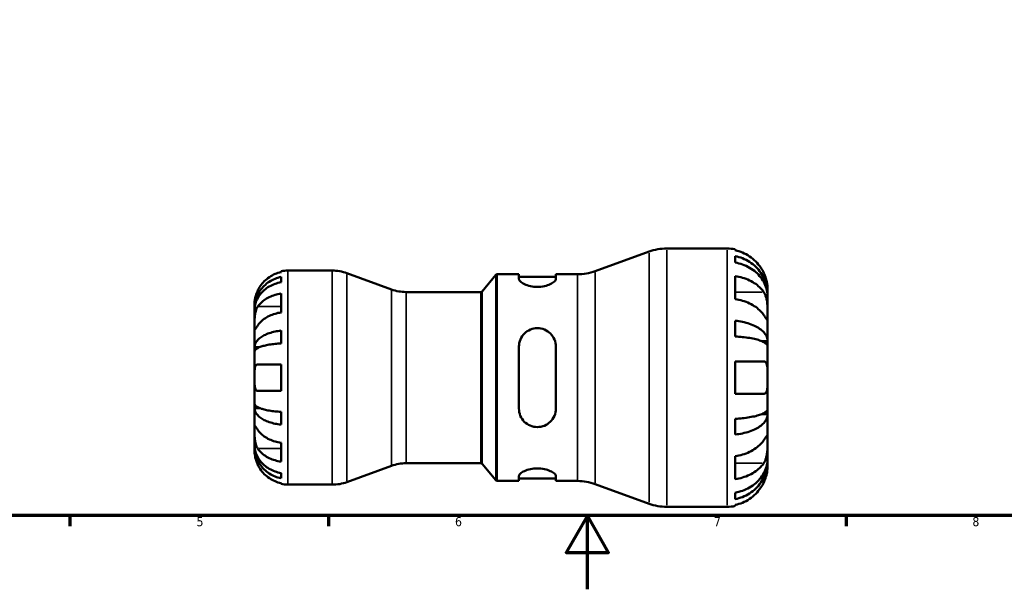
# Model space of a CAD drawing. Header units: millimetres. Extents: x 0 to 905, y 0 to 594.
# Tile 2 of 7: x 267 to 533, y 0 to 154. Entities that reach past the tile are written whole.
import ezdxf

# ---------------------------------------------------------------- set-up
doc = ezdxf.new("R2010")
doc.units = ezdxf.units.MM
for name, color, linetype, lineweight in [('Border (ISO)', 7, 'Continuous', 70), ('Visible (ISO)', 7, 'Continuous', 50), ('Visible Narrow (ISO)', 7, 'Continuous', 35)]:
    doc.layers.add(name, color=color, linetype=linetype, lineweight=lineweight)
doc.styles.add('Note Text (ISO)', font='tahoma.ttf')

# ---------------------------------------------------------------- blocks, each defined once
blk = doc.blocks.new('Borders Default Border')
at = {"layer": 'Border (ISO)'}
for p, q in [((280.33, 20), (280.33, 17.1)), ((350.42, 20), (350.42, 17.1)), ((490.58, 20), (490.58, 17.1))]:
    blk.add_line(p, q, dxfattribs=at)
at = {"layer": 'Border (ISO)', "flags": 128}
for points in [[(20, 20), (20, 574), (821, 574), (821, 20), (20, 20)], [(420.5, 0), (420.5, 20), (414.73, 10), (426.27, 10), (420.5, 20)]]:
    blk.add_lwpolyline(points, dxfattribs=at)
at = {"layer": 'Border (ISO)', "color": 232, "true_color": 0xca0064, "char_height": 2.5, "attachment_point": 7, "style": 'Note Text (ISO)'}
for s, insert in [('5', (314.64, 17.05)), ('6', (384.66, 17.05)), ('7', (454.77, 17.1)), ('8', (524.81, 17.04))]:
    blk.add_mtext(s, dxfattribs=dict(at, insert=insert))

msp = doc.modelspace()

# ---------------------------------------------------------------- linework, layer by layer
at = {"layer": 'Visible (ISO)'}
for p, q in [((422.611, 86.204), (437.204, 91.516)), ((441.992, 92.36), (458.344, 92.36)), ((460.544, 92.138), (460.544, 91.858)), ((460.544, 90.302), (460.544, 88.538)), ((337.544, 85.953), (337.544, 86.178)), ((339.344, 86.36), (351.398, 86.36)), ((367.457, 81.26), (355.366, 85.661)), ((396.104, 85.36), (401.963, 85.36)), ((401.963, 85.36), (401.963, 84.07)), ((411.963, 85.36), (417.823, 85.36)), ((411.963, 84.07), (411.963, 85.36)), ((337.544, 83.212), (337.544, 84.645)), ((391.993, 80.739), (395.721, 85.182)), ((401.963, 84.66), (411.963, 84.66)), ((460.544, 84.865), (460.544, 78.643)), ((337.544, 75.032), (337.544, 80.124)), ((371.424, 80.56), (391.61, 80.56)), ((469.344, 79.827), (469.344, 81.36)), ((330.344, 76.073), (330.344, 77.36)), ((469.344, 79.827), (469.321, 79.827)), ((469.344, 79.215), (469.344, 79.827)), ((469.344, 74.331), (469.344, 79.215)), ((330.344, 75.583), (330.344, 76.073)), ((330.344, 76.073), (330.361, 76.073)), ((330.344, 71.502), (330.344, 75.583)), ((460.544, 72.77), (460.544, 68.509)), ((469.344, 67.279), (469.344, 74.331)), ((330.344, 65.601), (330.344, 71.502)), ((337.544, 66.635), (337.544, 70.095)), ((469.344, 67.279), (467.642, 67.279)), ((469.344, 65.8), (469.344, 67.279)), ((330.344, 64.419), (330.344, 65.601)), ((330.344, 65.601), (331.669, 65.601)), ((330.344, 57.36), (330.344, 64.419)), ((401.963, 65.76), (401.963, 48.96)), ((411.963, 48.96), (411.963, 65.76)), ((469.344, 57.36), (469.344, 65.8)), ((460.544, 61.76), (460.544, 52.96)), ((337.544, 53.76), (337.544, 60.96)), ((330.344, 50.302), (330.344, 57.36)), ((469.344, 48.92), (469.344, 57.36)), ((330.344, 49.119), (330.344, 50.302)), ((330.344, 43.218), (330.344, 49.119)), ((330.344, 49.119), (331.669, 49.119)), ((337.544, 44.626), (337.544, 48.085)), ((469.344, 47.442), (469.344, 48.92)), ((460.544, 46.211), (460.544, 41.95)), ((469.344, 47.442), (467.642, 47.442)), ((469.344, 40.39), (469.344, 47.442)), ((330.344, 39.137), (330.344, 43.218)), ((469.344, 35.506), (469.344, 40.39)), ((330.344, 38.647), (330.344, 39.137)), ((330.344, 37.36), (330.344, 38.647)), ((330.344, 38.647), (330.361, 38.647)), ((337.544, 34.597), (337.544, 39.688)), ((460.544, 36.077), (460.544, 29.855)), ((469.344, 34.893), (469.321, 34.893)), ((469.344, 34.893), (469.344, 35.506)), ((469.344, 33.36), (469.344, 34.893)), ((367.457, 33.461), (355.366, 29.06)), ((371.424, 34.16), (391.61, 34.16)), ((391.993, 33.982), (395.721, 29.539)), ((337.544, 30.075), (337.544, 31.508)), ((396.104, 29.36), (401.963, 29.36)), ((401.963, 30.65), (401.963, 29.36)), ((401.963, 30.06), (411.963, 30.06)), ((411.963, 29.36), (411.963, 30.65)), ((411.963, 29.36), (417.823, 29.36)), ((337.544, 28.542), (337.544, 28.768)), ((339.344, 28.36), (351.398, 28.36)), ((422.611, 28.516), (437.204, 23.204)), ((460.544, 26.183), (460.544, 24.418)), ((441.992, 22.36), (458.344, 22.36)), ((460.544, 22.862), (460.544, 22.582))]:
    msp.add_line(p, q, dxfattribs=at)
for centre, radius, start, end in [((441.992, 78.36), 14, 90, 110), ((458.344, 81.36), 11, 78.46304, 90), ((339.344, 77.36), 9, 90, 101.53696), ((351.398, 74.76), 11.6, 70, 90), ((396.104, 84.86), 0.5, 90, 140), ((417.823, 99.36), 14, 270, 290), ((371.424, 92.16), 11.6, 250, 270), ((391.61, 81.06), 0.5, 270, 320), ((371.424, 22.56), 11.6, 90, 110), ((391.61, 33.66), 0.5, 40, 90), ((396.104, 29.86), 0.5, 220, 270), ((417.823, 15.36), 14, 70, 90), ((339.344, 37.36), 9, 258.46304, 270), ((351.398, 39.96), 11.6, 270, 290), ((441.992, 36.36), 14, 250, 270), ((458.344, 33.36), 11, 270, 281.53696)]:
    msp.add_arc(centre, radius, start, end, dxfattribs=at)
for points, knots in [([(468.27, 85.76), (468.048, 86.233), (467.78, 86.711), (467.065, 87.788), (466.586, 88.365), (465.625, 89.332), (465.054, 89.811), (463.824, 90.636), (463.165, 90.984), (461.931, 91.497), (461.246, 91.714), (460.544, 91.858)], [5.41538123, 5.41538123, 5.41538123, 5.41538123, 5.56570892, 5.56570892, 5.77094777, 5.77094777, 5.97473795, 5.97473795, 6.17852813, 6.17852813, 6.37575318, 6.37575318, 6.37575318, 6.37575318]), ([(460.544, 90.302), (461.249, 90.163), (461.938, 89.952), (463.175, 89.455), (463.834, 89.12), (465.065, 88.323), (465.636, 87.861), (466.597, 86.929), (467.074, 86.374), (467.897, 85.178), (468.243, 84.538), (468.764, 83.318), (468.987, 82.626), (469.276, 81.211), (469.344, 80.488), (469.344, 79.827)], [0.2086894, 0.2086894, 0.2086894, 0.2086894, 0.4068191, 0.4068191, 0.6105047, 0.6105047, 0.8141903, 0.8141903, 1.0183563, 1.0183563, 1.2225224, 1.2225224, 1.4274572, 1.4274572, 1.6323921, 1.6323921, 1.6323921, 1.6323921]), ([(469.344, 79.215), (469.344, 79.803), (469.276, 80.446), (468.987, 81.705), (468.764, 82.322), (468.243, 83.408), (467.897, 83.977), (467.074, 85.041), (466.597, 85.536), (465.636, 86.365), (465.065, 86.776), (463.834, 87.486), (463.175, 87.784), (461.938, 88.226), (461.249, 88.413), (460.544, 88.538)], [4.9060078, 4.9060078, 4.9060078, 4.9060078, 5.1109427, 5.1109427, 5.3158775, 5.3158775, 5.5200436, 5.5200436, 5.7242096, 5.7242096, 5.9278952, 5.9278952, 6.1315808, 6.1315808, 6.3297105, 6.3297105, 6.3297105, 6.3297105]), ([(337.544, 85.953), (336.969, 85.834), (336.408, 85.657), (335.398, 85.237), (334.859, 84.953), (333.853, 84.277), (333.386, 83.885), (332.599, 83.095), (332.207, 82.622), (331.622, 81.74), (331.402, 81.348), (331.219, 80.96)], [0.17075309, 0.17075309, 0.17075309, 0.17075309, 0.33215152, 0.33215152, 0.49888818, 0.49888818, 0.66562485, 0.66562485, 0.83351137, 0.83351137, 0.95687373, 0.95687373, 0.95687373, 0.95687373]), ([(469.344, 81.36), (469.344, 81.36), (469.344, 81.398), (469.342, 81.555), (469.339, 81.679), (469.314, 82.102), (469.28, 82.458), (469.152, 83.185), (469.079, 83.513), (468.911, 84.118), (468.827, 84.382), (468.633, 84.924), (468.522, 85.2), (468.359, 85.569), (468.315, 85.665), (468.27, 85.76)], [-3.05421248, -3.05421248, -3.05421248, -3.05421248, -2.95408771, -2.95408771, -2.8458866, -2.8458866, -2.67373278, -2.67373278, -2.55359201, -2.55359201, -2.46484824, -2.46484824, -2.37395921, -2.37395921, -2.34193516, -2.34193516, -2.34193516, -2.34193516]), ([(330.344, 76.073), (330.344, 76.614), (330.398, 77.206), (330.635, 78.363), (330.818, 78.93), (331.244, 79.928), (331.527, 80.452), (332.2, 81.431), (332.591, 81.885), (333.377, 82.647), (333.844, 83.025), (334.851, 83.678), (335.39, 83.952), (336.403, 84.358), (336.966, 84.531), (337.544, 84.645)], [4.0142509, 4.0142509, 4.0142509, 4.0142509, 4.1819549, 4.1819549, 4.3496588, 4.3496588, 4.5167189, 4.5167189, 4.6837789, 4.6837789, 4.8504333, 4.8504333, 5.0170876, 5.0170876, 5.1791816, 5.1791816, 5.1791816, 5.1791816]), ([(337.544, 83.212), (336.966, 83.11), (336.403, 82.957), (335.39, 82.595), (334.851, 82.351), (333.844, 81.771), (333.377, 81.434), (332.591, 80.756), (332.2, 80.351), (331.527, 79.481), (331.244, 79.014), (330.818, 78.126), (330.635, 77.622), (330.398, 76.591), (330.344, 76.065), (330.344, 75.583)], [0.1707461, 0.1707461, 0.1707461, 0.1707461, 0.33284, 0.33284, 0.4994944, 0.4994944, 0.6661487, 0.6661487, 0.8332087, 0.8332087, 1.0002688, 1.0002688, 1.1679728, 1.1679728, 1.3356767, 1.3356767, 1.3356767, 1.3356767]), ([(411.963, 84.07), (411.963, 83.867), (411.831, 83.625), (411.303, 83.128), (410.906, 82.876), (410.015, 82.466), (409.469, 82.277), (408.259, 82.016), (407.594, 81.946), (406.333, 81.946), (405.668, 82.016), (404.458, 82.277), (403.912, 82.466), (403.021, 82.876), (402.624, 83.128), (402.096, 83.625), (401.963, 83.867), (401.963, 84.07)], [0.7639509, 0.7639509, 0.7639509, 0.7639509, 0.9672724, 0.9672724, 1.170594, 1.170594, 1.3597078, 1.3597078, 1.5488216, 1.5488216, 1.7379354, 1.7379354, 1.9270492, 1.9270492, 2.1303708, 2.1303708, 2.3336923, 2.3336923, 2.3336923, 2.3336923]), ([(460.544, 84.865), (461.246, 84.763), (461.931, 84.61), (463.165, 84.247), (463.824, 84.001), (465.054, 83.417), (465.625, 83.079), (466.586, 82.395), (467.065, 81.987), (467.78, 81.226), (468.048, 80.887), (468.27, 80.553)], [0.20869846, 0.20869846, 0.20869846, 0.20869846, 0.40592351, 0.40592351, 0.60971369, 0.60971369, 0.81350387, 0.81350387, 1.01874272, 1.01874272, 1.1690704, 1.1690704, 1.1690704, 1.1690704]), ([(331.219, 80.96), (331.152, 80.817), (331.088, 80.673), (330.938, 80.313), (330.858, 80.099), (330.709, 79.658), (330.643, 79.434), (330.509, 78.908), (330.455, 78.622), (330.373, 78.06), (330.357, 77.81), (330.342, 77.454), (330.344, 77.36), (330.344, 77.36)], [-0.57647647, -0.57647647, -0.57647647, -0.57647647, -0.52968676, -0.52968676, -0.46054026, -0.46054026, -0.38562403, -0.38562403, -0.27730827, -0.27730827, -0.14258086, -0.14258086, 0, 0, 0, 0]), ([(331.219, 76.593), (331.4, 76.865), (331.617, 77.139), (332.197, 77.759), (332.587, 78.093), (333.372, 78.653), (333.839, 78.932), (334.847, 79.412), (335.388, 79.614), (336.401, 79.913), (336.966, 80.04), (337.544, 80.124)], [4.42789013, 4.42789013, 4.42789013, 4.42789013, 4.54980941, 4.54980941, 4.7172218, 4.7172218, 4.88443989, 4.88443989, 5.05165798, 5.05165798, 5.21398971, 5.21398971, 5.21398971, 5.21398971]), ([(468.27, 80.553), (468.344, 80.443), (468.414, 80.326), (468.599, 79.984), (468.705, 79.746), (468.896, 79.224), (468.978, 78.941), (469.141, 78.234), (469.207, 77.805), (469.307, 76.821), (469.327, 76.278), (469.346, 75.231), (469.344, 74.742), (469.344, 74.331)], [-0.70897489, -0.70897489, -0.70897489, -0.70897489, -0.65724363, -0.65724363, -0.56606853, -0.56606853, -0.47146198, -0.47146198, -0.34014371, -0.34014371, -0.17449886, -0.17449886, 0, 0, 0, 0]), ([(468.27, 74.331), (468.048, 74.665), (467.78, 75.003), (467.065, 75.764), (466.586, 76.173), (465.625, 76.856), (465.054, 77.195), (463.824, 77.779), (463.165, 78.024), (461.931, 78.387), (461.246, 78.541), (460.544, 78.643)], [5.41538123, 5.41538123, 5.41538123, 5.41538123, 5.56570892, 5.56570892, 5.77094777, 5.77094777, 5.97473795, 5.97473795, 6.17852813, 6.17852813, 6.37575318, 6.37575318, 6.37575318, 6.37575318]), ([(330.344, 71.502), (330.344, 71.686), (330.343, 71.888), (330.345, 72.339), (330.347, 72.589), (330.362, 73.217), (330.38, 73.603), (330.456, 74.356), (330.511, 74.717), (330.649, 75.303), (330.717, 75.532), (330.874, 75.957), (330.962, 76.151), (331.11, 76.422), (331.164, 76.51), (331.219, 76.593)], [0, 0, 0, 0, 0.07774953, 0.07774953, 0.16081914, 0.16081914, 0.27783798, 0.27783798, 0.3882896, 0.3882896, 0.46542959, 0.46542959, 0.54035429, 0.54035429, 0.57953204, 0.57953204, 0.57953204, 0.57953204]), ([(337.544, 75.032), (336.969, 74.949), (336.408, 74.823), (335.398, 74.526), (334.859, 74.326), (333.853, 73.848), (333.386, 73.571), (332.599, 73.012), (332.207, 72.678), (331.622, 72.054), (331.402, 71.776), (331.219, 71.502)], [0.17075309, 0.17075309, 0.17075309, 0.17075309, 0.33215152, 0.33215152, 0.49888818, 0.49888818, 0.66562485, 0.66562485, 0.83351137, 0.83351137, 0.95687373, 0.95687373, 0.95687373, 0.95687373]), ([(460.544, 72.77), (461.249, 72.697), (461.938, 72.587), (463.175, 72.326), (463.834, 72.15), (465.065, 71.732), (465.636, 71.49), (466.597, 71.002), (467.074, 70.711), (467.897, 70.084), (468.243, 69.748), (468.764, 69.109), (468.987, 68.746), (469.276, 68.004), (469.344, 67.625), (469.344, 67.279)], [0.2086894, 0.2086894, 0.2086894, 0.2086894, 0.4068191, 0.4068191, 0.6105047, 0.6105047, 0.8141903, 0.8141903, 1.0183563, 1.0183563, 1.2225224, 1.2225224, 1.4274572, 1.4274572, 1.6323921, 1.6323921, 1.6323921, 1.6323921]), ([(469.344, 74.331), (469.344, 74.108), (469.344, 73.909), (469.342, 73.557), (469.34, 73.408), (469.321, 73.136), (469.3, 73.051), (469.207, 73.035), (469.139, 73.095), (468.972, 73.302), (468.889, 73.417), (468.698, 73.694), (468.59, 73.852), (468.408, 74.125), (468.34, 74.226), (468.27, 74.331)], [0, 0, 0, 0, 0.09459356, 0.09459356, 0.19565706, 0.19565706, 0.33860941, 0.33860941, 0.4734345, 0.4734345, 0.56761186, 0.56761186, 0.65912852, 0.65912852, 0.70839531, 0.70839531, 0.70839531, 0.70839531]), ([(331.219, 71.502), (331.16, 71.414), (331.104, 71.329), (330.953, 71.104), (330.866, 70.975), (330.71, 70.75), (330.643, 70.656), (330.509, 70.49), (330.455, 70.443), (330.374, 70.456), (330.357, 70.547), (330.342, 70.9), (330.344, 71.166), (330.344, 71.502)], [-0.58004807, -0.58004807, -0.58004807, -0.58004807, -0.5384523, -0.5384523, -0.46383793, -0.46383793, -0.3862639, -0.3862639, -0.27840269, -0.27840269, -0.14277912, -0.14277912, 0, 0, 0, 0]), ([(330.344, 65.601), (330.344, 65.885), (330.398, 66.195), (330.635, 66.802), (330.818, 67.099), (331.244, 67.622), (331.527, 67.897), (332.2, 68.41), (332.591, 68.648), (333.377, 69.047), (333.844, 69.246), (334.851, 69.588), (335.39, 69.731), (336.403, 69.945), (336.966, 70.035), (337.544, 70.095)], [4.0142509, 4.0142509, 4.0142509, 4.0142509, 4.1819549, 4.1819549, 4.3496588, 4.3496588, 4.5167189, 4.5167189, 4.6837789, 4.6837789, 4.8504333, 4.8504333, 5.0170876, 5.0170876, 5.1791816, 5.1791816, 5.1791816, 5.1791816]), ([(401.963, 65.76), (401.963, 66.407), (402.096, 67.088), (402.624, 68.335), (403.021, 68.901), (403.912, 69.766), (404.458, 70.136), (405.668, 70.634), (406.333, 70.76), (406.963, 70.76), (407.607, 70.76), (408.285, 70.628), (409.515, 70.112), (410.067, 69.728), (410.945, 68.85), (411.327, 68.291), (411.836, 67.063), (411.963, 66.394), (411.963, 65.76)], [-0.7848707, -0.7848707, -0.7848707, -0.7848707, -0.5815492, -0.5815492, -0.3782276, -0.3782276, -0.1891138, -0.1891138, 0, 0, 0, 0.1931786, 0.1931786, 0.3863571, 0.3863571, 0.5856375, 0.5856375, 0.7849179, 0.7849179, 0.7849179, 0.7849179]), ([(469.344, 65.8), (469.344, 65.971), (469.276, 66.158), (468.987, 66.524), (468.764, 66.703), (468.243, 67.019), (467.897, 67.184), (467.074, 67.493), (466.597, 67.637), (465.636, 67.878), (465.065, 67.998), (463.834, 68.204), (463.175, 68.29), (461.938, 68.419), (461.249, 68.473), (460.544, 68.509)], [4.9060074, 4.9060074, 4.9060074, 4.9060074, 5.1109422, 5.1109422, 5.3158771, 5.3158771, 5.5200431, 5.5200431, 5.7242091, 5.7242091, 5.9278948, 5.9278948, 6.1315804, 6.1315804, 6.32971, 6.32971, 6.32971, 6.32971]), ([(337.544, 66.635), (336.966, 66.606), (336.403, 66.561), (335.39, 66.456), (334.851, 66.385), (333.844, 66.217), (333.377, 66.119), (332.591, 65.922), (332.2, 65.804), (331.527, 65.551), (331.244, 65.416), (330.818, 65.157), (330.635, 65.011), (330.398, 64.711), (330.344, 64.559), (330.344, 64.419)], [0.1707461, 0.1707461, 0.1707461, 0.1707461, 0.33284, 0.33284, 0.4994944, 0.4994944, 0.6661487, 0.6661487, 0.8332087, 0.8332087, 1.0002688, 1.0002688, 1.1679728, 1.1679728, 1.3356767, 1.3356767, 1.3356767, 1.3356767]), ([(460.544, 61.76), (461.246, 61.76), (461.931, 61.76), (463.165, 61.76), (463.824, 61.76), (465.054, 61.76), (465.625, 61.76), (466.586, 61.76), (467.065, 61.76), (467.78, 61.76), (468.048, 61.76), (468.27, 61.76)], [0.20869846, 0.20869846, 0.20869846, 0.20869846, 0.40592351, 0.40592351, 0.60971369, 0.60971369, 0.81350387, 0.81350387, 1.01874272, 1.01874272, 1.1690704, 1.1690704, 1.1690704, 1.1690704]), ([(468.27, 61.76), (468.426, 61.76), (468.567, 61.723), (468.828, 61.558), (468.942, 61.422), (469.131, 61.03), (469.199, 60.772), (469.305, 60.06), (469.327, 59.582), (469.346, 58.518), (469.344, 57.942), (469.344, 57.36)], [-0.70907328, -0.70907328, -0.70907328, -0.70907328, -0.59981885, -0.59981885, -0.47771273, -0.47771273, -0.34620586, -0.34620586, -0.17463458, -0.17463458, 0, 0, 0, 0]), ([(330.344, 57.36), (330.344, 57.64), (330.343, 57.92), (330.345, 58.488), (330.348, 58.773), (330.37, 59.451), (330.399, 59.814), (330.506, 60.316), (330.566, 60.486), (330.704, 60.718), (330.773, 60.794), (330.933, 60.907), (331.023, 60.941), (331.154, 60.958), (331.186, 60.96), (331.219, 60.96)], [-2.49913258, -2.49913258, -2.49913258, -2.49913258, -2.41505436, -2.41505436, -2.32384732, -2.32384732, -2.1841143, -2.1841143, -2.08674766, -2.08674766, -2.01440674, -2.01440674, -1.93994266, -1.93994266, -1.91637503, -1.91637503, -1.91637503, -1.91637503]), ([(331.219, 60.96), (331.4, 60.96), (331.617, 60.96), (332.197, 60.96), (332.587, 60.96), (333.372, 60.96), (333.839, 60.96), (334.847, 60.96), (335.388, 60.96), (336.401, 60.96), (336.966, 60.96), (337.544, 60.96)], [4.42789013, 4.42789013, 4.42789013, 4.42789013, 4.54980941, 4.54980941, 4.7172218, 4.7172218, 4.88443989, 4.88443989, 5.05165798, 5.05165798, 5.21398971, 5.21398971, 5.21398971, 5.21398971]), ([(331.219, 53.76), (331.152, 53.76), (331.088, 53.769), (330.938, 53.812), (330.858, 53.858), (330.709, 53.995), (330.643, 54.091), (330.509, 54.381), (330.455, 54.599), (330.373, 55.181), (330.357, 55.56), (330.342, 56.414), (330.344, 56.885), (330.344, 57.36)], [-0.57647647, -0.57647647, -0.57647647, -0.57647647, -0.52968676, -0.52968676, -0.46054026, -0.46054026, -0.38562403, -0.38562403, -0.27730827, -0.27730827, -0.14258086, -0.14258086, 0, 0, 0, 0]), ([(469.344, 57.36), (469.344, 57.024), (469.344, 56.689), (469.342, 56.015), (469.339, 55.68), (469.314, 54.865), (469.282, 54.421), (469.155, 53.779), (469.079, 53.552), (468.872, 53.207), (468.745, 53.09), (468.495, 52.981), (468.387, 52.96), (468.27, 52.96)], [0, 0, 0, 0, 0.10089253, 0.10089253, 0.20762486, 0.20762486, 0.37562591, 0.37562591, 0.50228064, 0.50228064, 0.62709259, 0.62709259, 0.70904408, 0.70904408, 0.70904408, 0.70904408]), ([(337.544, 53.76), (336.969, 53.76), (336.408, 53.76), (335.398, 53.76), (334.859, 53.76), (333.853, 53.76), (333.386, 53.76), (332.599, 53.76), (332.207, 53.76), (331.622, 53.76), (331.402, 53.76), (331.219, 53.76)], [0.17075309, 0.17075309, 0.17075309, 0.17075309, 0.33215152, 0.33215152, 0.49888818, 0.49888818, 0.66562485, 0.66562485, 0.83351137, 0.83351137, 0.95687373, 0.95687373, 0.95687373, 0.95687373]), ([(468.27, 52.96), (468.048, 52.96), (467.78, 52.96), (467.065, 52.96), (466.586, 52.96), (465.625, 52.96), (465.054, 52.96), (463.824, 52.96), (463.165, 52.96), (461.931, 52.96), (461.246, 52.96), (460.544, 52.96)], [5.41538123, 5.41538123, 5.41538123, 5.41538123, 5.56570892, 5.56570892, 5.77094777, 5.77094777, 5.97473795, 5.97473795, 6.17852813, 6.17852813, 6.37575318, 6.37575318, 6.37575318, 6.37575318]), ([(330.344, 50.302), (330.344, 50.162), (330.398, 50.009), (330.635, 49.71), (330.817, 49.564), (331.242, 49.306), (331.524, 49.17), (332.197, 48.917), (332.587, 48.8), (333.372, 48.603), (333.84, 48.505), (334.847, 48.336), (335.387, 48.265), (336.4, 48.159), (336.965, 48.115), (337.544, 48.085)], [4.0142513, 4.0142513, 4.0142513, 4.0142513, 4.1817861, 4.1817861, 4.3493209, 4.3493209, 4.5162129, 4.5162129, 4.683105, 4.683105, 4.8499282, 4.8499282, 5.0167515, 5.0167515, 5.1791755, 5.1791755, 5.1791755, 5.1791755]), ([(337.544, 44.626), (336.965, 44.686), (336.4, 44.776), (335.387, 44.99), (334.847, 45.134), (333.84, 45.476), (333.372, 45.675), (332.587, 46.075), (332.197, 46.313), (331.524, 46.826), (331.242, 47.1), (330.817, 47.623), (330.635, 47.92), (330.398, 48.526), (330.344, 48.836), (330.344, 49.119)], [0.1707525, 0.1707525, 0.1707525, 0.1707525, 0.3331765, 0.3331765, 0.4999998, 0.4999998, 0.6668231, 0.6668231, 0.8337151, 0.8337151, 1.0006071, 1.0006071, 1.1681419, 1.1681419, 1.3356767, 1.3356767, 1.3356767, 1.3356767]), ([(411.963, 48.96), (411.963, 48.314), (411.831, 47.632), (411.303, 46.385), (410.906, 45.819), (410.015, 44.954), (409.469, 44.584), (408.259, 44.087), (407.594, 43.96), (406.32, 43.96), (405.642, 44.092), (404.412, 44.609), (403.86, 44.993), (402.982, 45.87), (402.6, 46.43), (402.091, 47.658), (401.963, 48.326), (401.963, 48.96)], [0.7639509, 0.7639509, 0.7639509, 0.7639509, 0.9672724, 0.9672724, 1.170594, 1.170594, 1.3597078, 1.3597078, 1.5488216, 1.5488216, 1.7420002, 1.7420002, 1.9351787, 1.9351787, 2.1344591, 2.1344591, 2.3337395, 2.3337395, 2.3337395, 2.3337395]), ([(460.544, 46.211), (461.249, 46.247), (461.938, 46.301), (463.175, 46.43), (463.834, 46.517), (465.065, 46.723), (465.636, 46.842), (466.597, 47.083), (467.074, 47.227), (467.897, 47.536), (468.243, 47.702), (468.764, 48.017), (468.987, 48.196), (469.276, 48.562), (469.344, 48.749), (469.344, 48.92)], [0.2086894, 0.2086894, 0.2086894, 0.2086894, 0.4068191, 0.4068191, 0.6105047, 0.6105047, 0.8141903, 0.8141903, 1.0183563, 1.0183563, 1.2225224, 1.2225224, 1.4274572, 1.4274572, 1.6323921, 1.6323921, 1.6323921, 1.6323921]), ([(469.344, 47.442), (469.344, 47.095), (469.276, 46.716), (468.987, 45.975), (468.764, 45.612), (468.243, 44.972), (467.897, 44.636), (467.074, 44.01), (466.597, 43.719), (465.636, 43.23), (465.065, 42.988), (463.834, 42.57), (463.175, 42.394), (461.938, 42.134), (461.249, 42.024), (460.544, 41.95)], [4.9060074, 4.9060074, 4.9060074, 4.9060074, 5.1109422, 5.1109422, 5.3158771, 5.3158771, 5.5200431, 5.5200431, 5.7242091, 5.7242091, 5.9278948, 5.9278948, 6.1315804, 6.1315804, 6.32971, 6.32971, 6.32971, 6.32971]), ([(331.219, 38.127), (331.16, 38.215), (331.104, 38.31), (330.953, 38.587), (330.866, 38.782), (330.71, 39.209), (330.643, 39.44), (330.509, 40.02), (330.455, 40.373), (330.374, 41.18), (330.357, 41.625), (330.342, 42.482), (330.344, 42.881), (330.344, 43.218)], [-0.58004807, -0.58004807, -0.58004807, -0.58004807, -0.5384523, -0.5384523, -0.46383793, -0.46383793, -0.3862639, -0.3862639, -0.27840269, -0.27840269, -0.14277912, -0.14277912, 0, 0, 0, 0]), ([(330.344, 43.218), (330.344, 43.401), (330.343, 43.564), (330.345, 43.853), (330.347, 43.975), (330.362, 44.197), (330.38, 44.266), (330.456, 44.278), (330.511, 44.228), (330.649, 44.056), (330.717, 43.961), (330.874, 43.734), (330.962, 43.603), (331.11, 43.381), (331.164, 43.301), (331.219, 43.218)], [0, 0, 0, 0, 0.07774953, 0.07774953, 0.16081914, 0.16081914, 0.27783798, 0.27783798, 0.3882896, 0.3882896, 0.46542959, 0.46542959, 0.54035429, 0.54035429, 0.57953204, 0.57953204, 0.57953204, 0.57953204]), ([(331.219, 43.218), (331.402, 42.944), (331.622, 42.666), (332.207, 42.043), (332.599, 41.709), (333.386, 41.15), (333.853, 40.873), (334.859, 40.395), (335.398, 40.194), (336.408, 39.897), (336.969, 39.771), (337.544, 39.688)], [4.42788405, 4.42788405, 4.42788405, 4.42788405, 4.5512464, 4.5512464, 4.71913293, 4.71913293, 4.88586959, 4.88586959, 5.05260626, 5.05260626, 5.21400469, 5.21400469, 5.21400469, 5.21400469]), ([(460.544, 36.077), (461.246, 36.18), (461.931, 36.333), (463.165, 36.696), (463.824, 36.942), (465.054, 37.526), (465.625, 37.864), (466.586, 38.548), (467.065, 38.956), (467.78, 39.717), (468.048, 40.056), (468.27, 40.39)], [0.20869846, 0.20869846, 0.20869846, 0.20869846, 0.40592351, 0.40592351, 0.60971369, 0.60971369, 0.81350387, 0.81350387, 1.01874272, 1.01874272, 1.1690704, 1.1690704, 1.1690704, 1.1690704]), ([(468.27, 40.39), (468.344, 40.5), (468.414, 40.605), (468.599, 40.881), (468.705, 41.038), (468.896, 41.313), (468.978, 41.426), (469.141, 41.627), (469.207, 41.685), (469.307, 41.669), (469.327, 41.557), (469.346, 41.126), (469.344, 40.801), (469.344, 40.39)], [-0.70897489, -0.70897489, -0.70897489, -0.70897489, -0.65724363, -0.65724363, -0.56606853, -0.56606853, -0.47146198, -0.47146198, -0.34014371, -0.34014371, -0.17449886, -0.17449886, 0, 0, 0, 0]), ([(469.344, 40.39), (469.344, 40.167), (469.344, 39.92), (469.342, 39.372), (469.34, 39.068), (469.321, 38.303), (469.3, 37.832), (469.207, 36.912), (469.139, 36.471), (468.972, 35.756), (468.889, 35.476), (468.698, 34.956), (468.59, 34.718), (468.408, 34.383), (468.34, 34.272), (468.27, 34.167)], [0, 0, 0, 0, 0.09459356, 0.09459356, 0.19565706, 0.19565706, 0.33860941, 0.33860941, 0.4734345, 0.4734345, 0.56761186, 0.56761186, 0.65912852, 0.65912852, 0.70839531, 0.70839531, 0.70839531, 0.70839531]), ([(330.344, 37.36), (330.344, 37.36), (330.343, 37.324), (330.346, 37.176), (330.349, 37.057), (330.375, 36.673), (330.407, 36.373), (330.521, 35.771), (330.583, 35.504), (330.716, 35.045), (330.774, 34.862), (330.901, 34.507), (330.967, 34.337), (331.096, 34.03), (331.156, 33.895), (331.219, 33.76)], [0, 0, 0, 0, 0.08783311, 0.08783311, 0.18435408, 0.18435408, 0.32279749, 0.32279749, 0.41754463, 0.41754463, 0.47774931, 0.47774931, 0.53276241, 0.53276241, 0.57681269, 0.57681269, 0.57681269, 0.57681269]), ([(330.344, 39.137), (330.344, 38.655), (330.398, 38.129), (330.635, 37.099), (330.818, 36.595), (331.244, 35.706), (331.527, 35.24), (332.2, 34.369), (332.591, 33.965), (333.377, 33.286), (333.844, 32.95), (334.851, 32.369), (335.39, 32.125), (336.403, 31.763), (336.966, 31.61), (337.544, 31.508)], [4.0142509, 4.0142509, 4.0142509, 4.0142509, 4.1819549, 4.1819549, 4.3496588, 4.3496588, 4.5167189, 4.5167189, 4.6837789, 4.6837789, 4.8504333, 4.8504333, 5.0170876, 5.0170876, 5.1791816, 5.1791816, 5.1791816, 5.1791816]), ([(337.544, 30.075), (336.965, 30.19), (336.4, 30.363), (335.387, 30.77), (334.847, 31.045), (333.84, 31.698), (333.372, 32.077), (332.587, 32.84), (332.197, 33.294), (331.524, 34.272), (331.242, 34.796), (330.817, 35.793), (330.635, 36.359), (330.398, 37.516), (330.344, 38.106), (330.344, 38.647)], [0.1707525, 0.1707525, 0.1707525, 0.1707525, 0.3331765, 0.3331765, 0.4999998, 0.4999998, 0.6668231, 0.6668231, 0.8337151, 0.8337151, 1.0006071, 1.0006071, 1.1681419, 1.1681419, 1.3356767, 1.3356767, 1.3356767, 1.3356767]), ([(337.544, 34.597), (336.966, 34.681), (336.401, 34.807), (335.388, 35.106), (334.847, 35.308), (333.839, 35.789), (333.372, 36.067), (332.587, 36.627), (332.197, 36.961), (331.617, 37.581), (331.4, 37.856), (331.219, 38.127)], [0.1707715, 0.1707715, 0.1707715, 0.1707715, 0.33310322, 0.33310322, 0.50032131, 0.50032131, 0.6675394, 0.6675394, 0.83495179, 0.83495179, 0.95687108, 0.95687108, 0.95687108, 0.95687108]), ([(460.544, 26.183), (461.249, 26.307), (461.938, 26.494), (463.175, 26.937), (463.834, 27.235), (465.065, 27.944), (465.636, 28.356), (466.597, 29.185), (467.074, 29.679), (467.897, 30.743), (468.243, 31.313), (468.764, 32.399), (468.987, 33.015), (469.276, 34.274), (469.344, 34.917), (469.344, 35.506)], [0.2086894, 0.2086894, 0.2086894, 0.2086894, 0.4068191, 0.4068191, 0.6105047, 0.6105047, 0.8141903, 0.8141903, 1.0183563, 1.0183563, 1.2225224, 1.2225224, 1.4274572, 1.4274572, 1.6323921, 1.6323921, 1.6323921, 1.6323921]), ([(469.344, 34.893), (469.344, 34.232), (469.276, 33.51), (468.987, 32.095), (468.764, 31.402), (468.243, 30.182), (467.897, 29.542), (467.074, 28.346), (466.597, 27.791), (465.636, 26.86), (465.065, 26.397), (463.834, 25.6), (463.175, 25.265), (461.938, 24.768), (461.249, 24.558), (460.544, 24.418)], [4.9060074, 4.9060074, 4.9060074, 4.9060074, 5.1109422, 5.1109422, 5.3158771, 5.3158771, 5.5200431, 5.5200431, 5.7242091, 5.7242091, 5.9278948, 5.9278948, 6.1315804, 6.1315804, 6.32971, 6.32971, 6.32971, 6.32971]), ([(331.219, 33.76), (331.402, 33.372), (331.622, 32.98), (332.207, 32.098), (332.599, 31.626), (333.386, 30.835), (333.853, 30.443), (334.859, 29.768), (335.398, 29.484), (336.408, 29.063), (336.969, 28.886), (337.544, 28.768)], [4.42788405, 4.42788405, 4.42788405, 4.42788405, 4.5512464, 4.5512464, 4.71913293, 4.71913293, 4.88586959, 4.88586959, 5.05260626, 5.05260626, 5.21400469, 5.21400469, 5.21400469, 5.21400469]), ([(401.963, 30.65), (401.963, 30.853), (402.096, 31.096), (402.624, 31.592), (403.021, 31.845), (403.912, 32.254), (404.458, 32.443), (405.668, 32.705), (406.333, 32.775), (406.963, 32.775), (407.594, 32.775), (408.259, 32.705), (409.469, 32.443), (410.015, 32.254), (410.906, 31.845), (411.303, 31.592), (411.831, 31.096), (411.963, 30.853), (411.963, 30.65)], [-0.7848707, -0.7848707, -0.7848707, -0.7848707, -0.5815492, -0.5815492, -0.3782276, -0.3782276, -0.1891138, -0.1891138, 0, 0, 0, 0.1891138, 0.1891138, 0.3782276, 0.3782276, 0.5815492, 0.5815492, 0.7848707, 0.7848707, 0.7848707, 0.7848707]), ([(468.27, 34.167), (468.048, 33.833), (467.78, 33.495), (467.065, 32.733), (466.586, 32.325), (465.625, 31.642), (465.054, 31.303), (463.824, 30.719), (463.165, 30.474), (461.931, 30.11), (461.246, 29.957), (460.544, 29.855)], [5.41538123, 5.41538123, 5.41538123, 5.41538123, 5.56570892, 5.56570892, 5.77094777, 5.77094777, 5.97473795, 5.97473795, 6.17852813, 6.17852813, 6.37575318, 6.37575318, 6.37575318, 6.37575318]), ([(468.27, 28.96), (468.353, 29.134), (468.431, 29.31), (468.615, 29.752), (468.715, 30.017), (468.898, 30.559), (468.978, 30.832), (469.141, 31.472), (469.207, 31.82), (469.307, 32.506), (469.327, 32.81), (469.346, 33.245), (469.344, 33.36), (469.344, 33.36)], [-0.70472633, -0.70472633, -0.70472633, -0.70472633, -0.64778374, -0.64778374, -0.56216856, -0.56216856, -0.47065316, -0.47065316, -0.33884969, -0.33884969, -0.17426337, -0.17426337, 0, 0, 0, 0]), ([(460.544, 22.862), (461.246, 23.006), (461.931, 23.223), (463.165, 23.737), (463.824, 24.084), (465.054, 24.91), (465.625, 25.389), (466.586, 26.355), (467.065, 26.933), (467.78, 28.009), (468.048, 28.488), (468.27, 28.96)], [0.20869846, 0.20869846, 0.20869846, 0.20869846, 0.40592351, 0.40592351, 0.60971369, 0.60971369, 0.81350387, 0.81350387, 1.01874272, 1.01874272, 1.1690704, 1.1690704, 1.1690704, 1.1690704])]:
    msp.add_open_spline(points, degree=3, knots=knots, dxfattribs=at)
at = {"layer": 'Visible Narrow (ISO)'}
for p, q in [((437.204, 23.625), (437.204, 91.095)), ((441.992, 91.929), (441.992, 22.791)), ((458.344, 22.791), (458.344, 91.929)), ((339.344, 28.717), (339.344, 86.003)), ((351.398, 28.717), (351.398, 86.003)), ((422.611, 85.849), (422.611, 28.871)), ((355.366, 85.312), (355.366, 29.408)), ((395.721, 29.881), (395.721, 84.839)), ((396.104, 85.015), (396.104, 29.705)), ((417.823, 29.705), (417.823, 85.015)), ((367.457, 33.755), (367.457, 80.965)), ((371.424, 80.275), (371.424, 34.446)), ((391.61, 34.446), (391.61, 80.275)), ((391.993, 80.451), (391.993, 34.269)), ((467.884, 80.553), (460.93, 80.553)), ((331.536, 76.593), (337.227, 76.593)), ((331.536, 38.127), (337.227, 38.127)), ((467.884, 34.167), (460.93, 34.167))]:
    msp.add_line(p, q, dxfattribs=at)

# ---------------------------------------------------------------- block references
msp.add_blockref('Borders Default Border', (0, 0))

doc.saveas('drawing.dxf')
